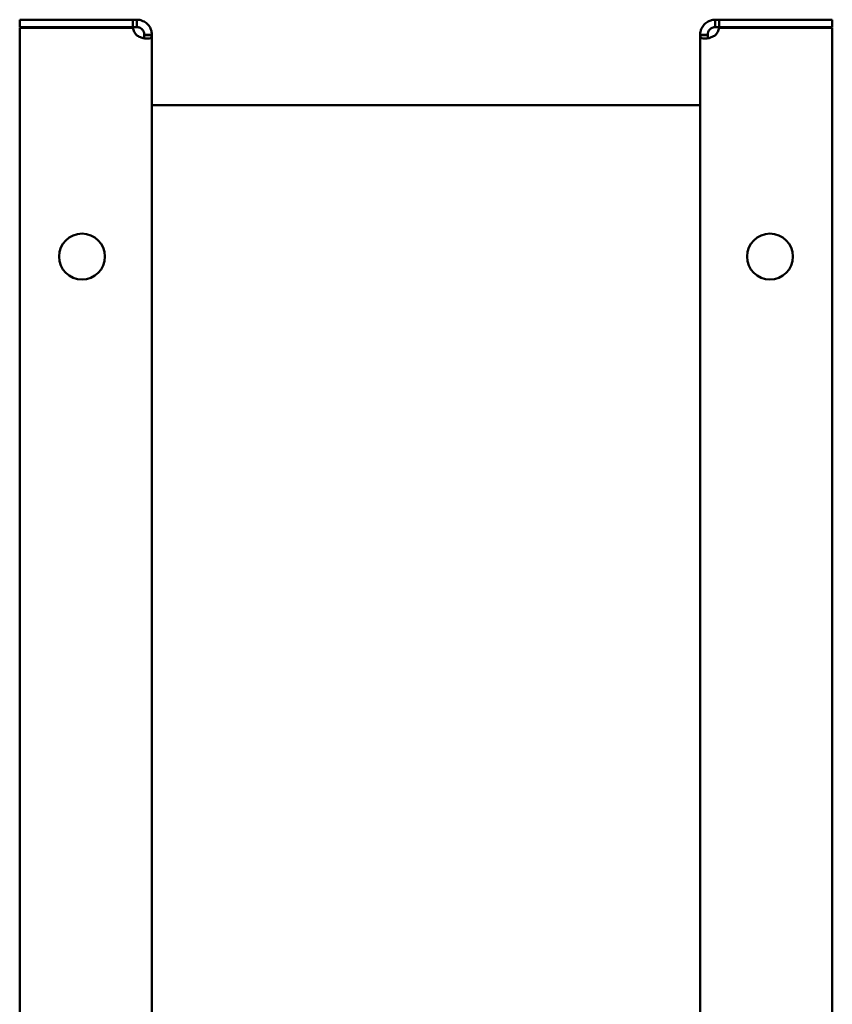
# Model space of a CAD drawing. Header units: millimetres. Extents: x 1101 to 1524, y 677 to 1180.
# Tile 4 of 4: x 1344 to 1507, y 982 to 1180. Entities that reach past the tile are written whole.
import ezdxf

# ---------------------------------------------------------------- set-up
doc = ezdxf.new("R2010")
doc.units = ezdxf.units.MM
doc.header["$LTSCALE"] = 6.25
doc.layers.add('Widoczne (ISO)', color=7, linetype='Continuous', lineweight=50)

msp = doc.modelspace()

# ---------------------------------------------------------------- linework, layer by layer
at = {"layer": 'Widoczne (ISO)'}
for p, q in [((1343.65, 1179.62), (1366.36, 1179.62)), ((1343.65, 1178.12), (1343.65, 1179.62)), ((1366.36, 1179.62), (1367.15, 1179.62)), ((1366.36, 1178.12), (1366.36, 1179.62)), ((1367.15, 1179.62), (1367.15, 1178.75)), ((1483.15, 1179.62), (1483.94, 1179.62)), ((1483.15, 1178.75), (1483.15, 1179.62)), ((1483.94, 1179.62), (1506.65, 1179.62)), ((1483.94, 1179.62), (1483.94, 1178.12)), ((1506.65, 1179.62), (1506.65, 1178.12)), ((1366.36, 1178.12), (1343.65, 1178.12)), ((1343.65, 1178.02), (1366.36, 1178.02)), ((1343.65, 678.22), (1343.65, 1178.02)), ((1367.15, 1178.12), (1366.36, 1178.12)), ((1367.15, 1178.75), (1367.15, 1178.12)), ((1483.15, 1178.12), (1483.15, 1178.75)), ((1483.94, 1178.12), (1483.15, 1178.12)), ((1506.65, 1178.12), (1483.94, 1178.12)), ((1483.94, 1178.02), (1506.65, 1178.02)), ((1506.65, 1178.02), (1506.65, 678.22)), ((1368.65, 1176.49), (1368.65, 1176.62)), ((1368.65, 1176.62), (1369.27, 1176.62)), ((1369.27, 1176.49), (1368.65, 1176.49)), ((1369.27, 1176.62), (1370.15, 1176.62)), ((1370.15, 1176.49), (1369.27, 1176.49)), ((1370.15, 1176.62), (1370.15, 1176.49)), ((1370.15, 1176.49), (1370.15, 679.76)), ((1480.15, 1176.49), (1480.15, 1176.62)), ((1480.15, 1176.62), (1481.03, 1176.62)), ((1480.15, 679.76), (1480.15, 1176.49)), ((1481.03, 1176.49), (1480.15, 1176.49)), ((1481.03, 1176.62), (1481.65, 1176.62)), ((1481.65, 1176.49), (1481.03, 1176.49)), ((1481.65, 1176.62), (1481.65, 1176.49)), ((1370.15, 1162.47), (1480.15, 1162.47))]:
    msp.add_line(p, q, dxfattribs=at)
for centre in [(1356.15, 1132.12), (1494.15, 1132.12)]:
    msp.add_circle(centre, 4.6, dxfattribs=at)
for centre, start, end in [((1368.85, 1178.32), 186.8104, 227.2669), ((1481.45, 1178.32), 312.7331, 353.1896)]:
    msp.add_arc(centre, 2.5, start, end, dxfattribs=at)
for points, knots in [([(1367.15, 1179.62), (1367.35, 1179.62), (1367.55, 1179.61), (1367.97, 1179.52), (1368.18, 1179.45), (1368.68, 1179.23), (1368.96, 1179.04), (1369.44, 1178.59), (1369.64, 1178.32), (1369.92, 1177.81), (1370.01, 1177.57), (1370.14, 1177.04), (1370.15, 1176.8), (1370.15, 1176.62)], [-0.3252887, -0.3252887, -0.3252887, -0.3252887, -0.2803339, -0.2803339, -0.2370064, -0.2370064, -0.174198, -0.174198, -0.1114273, -0.1114273, -0.0618046, -0.0618046, 0, 0, 0, 0]), ([(1480.15, 1176.62), (1480.15, 1176.83), (1480.17, 1177.03), (1480.26, 1177.45), (1480.32, 1177.66), (1480.55, 1178.15), (1480.73, 1178.43), (1481.19, 1178.92), (1481.45, 1179.12), (1481.97, 1179.39), (1482.2, 1179.48), (1482.74, 1179.61), (1482.98, 1179.62), (1483.15, 1179.62)], [0, 0, 0, 0, 0.0716493, 0.0716493, 0.140705, 0.140705, 0.2408095, 0.2408095, 0.340854, 0.340854, 0.419943, 0.419943, 0.5184476, 0.5184476, 0.5184476, 0.5184476]), ([(1368.65, 1176.62), (1368.65, 1176.67), (1368.65, 1176.71), (1368.64, 1176.8), (1368.64, 1176.84), (1368.61, 1176.96), (1368.59, 1177.05), (1368.53, 1177.21), (1368.51, 1177.27), (1368.42, 1177.43), (1368.35, 1177.53), (1368.18, 1177.72), (1368.09, 1177.8), (1367.88, 1177.94), (1367.77, 1177.99), (1367.62, 1178.05), (1367.58, 1178.06), (1367.47, 1178.09), (1367.4, 1178.1), (1367.31, 1178.12), (1367.27, 1178.12), (1367.21, 1178.12), (1367.18, 1178.12), (1367.15, 1178.12)], [0, 0, 0, 0, 0.020193, 0.020193, 0.039446, 0.039446, 0.0687914, 0.0687914, 0.0847965, 0.0847965, 0.1134253, 0.1134253, 0.1416341, 0.1416341, 0.1720975, 0.1720975, 0.1844661, 0.1844661, 0.2042292, 0.2042292, 0.2150714, 0.2150714, 0.2263058, 0.2263058, 0.2263058, 0.2263058]), ([(1483.15, 1178.12), (1483.11, 1178.12), (1483.07, 1178.12), (1482.98, 1178.12), (1482.93, 1178.11), (1482.82, 1178.09), (1482.73, 1178.07), (1482.56, 1178.01), (1482.5, 1177.98), (1482.34, 1177.89), (1482.24, 1177.83), (1482.06, 1177.66), (1481.98, 1177.57), (1481.84, 1177.36), (1481.78, 1177.25), (1481.72, 1177.1), (1481.71, 1177.05), (1481.68, 1176.94), (1481.67, 1176.88), (1481.66, 1176.78), (1481.65, 1176.75), (1481.65, 1176.69), (1481.65, 1176.65), (1481.65, 1176.62)], [-0.2988626, -0.2988626, -0.2988626, -0.2988626, -0.2721954, -0.2721954, -0.2467697, -0.2467697, -0.2080157, -0.2080157, -0.1868791, -0.1868791, -0.1490715, -0.1490715, -0.1118186, -0.1118186, -0.0715882, -0.0715882, -0.0552542, -0.0552542, -0.0291547, -0.0291547, -0.0148363, -0.0148363, 0, 0, 0, 0]), ([(1370.15, 1176.49), (1370.15, 1176.35), (1370.13, 1176.25), (1370.04, 1176.07), (1369.98, 1176), (1369.75, 1175.87), (1369.57, 1175.83), (1369.11, 1175.82), (1368.85, 1175.84), (1368.33, 1175.95), (1368.1, 1176.02), (1367.56, 1176.24), (1367.32, 1176.37), (1367.15, 1176.49)], [0, 0, 0, 0, 0.0716493, 0.0716493, 0.140705, 0.140705, 0.2408095, 0.2408095, 0.340854, 0.340854, 0.419943, 0.419943, 0.5184476, 0.5184476, 0.5184476, 0.5184476]), ([(1368.49, 1175.92), (1368.52, 1175.94), (1368.54, 1175.97), (1368.58, 1176.03), (1368.59, 1176.06), (1368.62, 1176.15), (1368.63, 1176.2), (1368.64, 1176.3), (1368.65, 1176.33), (1368.65, 1176.41), (1368.65, 1176.45), (1368.65, 1176.49)], [-0.09075074, -0.09075074, -0.09075074, -0.09075074, -0.07158825, -0.07158825, -0.05525416, -0.05525416, -0.02915473, -0.02915473, -0.01483631, -0.01483631, 0, 0, 0, 0]), ([(1483.15, 1176.49), (1482.95, 1176.35), (1482.75, 1176.25), (1482.33, 1176.07), (1482.12, 1176), (1481.62, 1175.87), (1481.34, 1175.83), (1480.86, 1175.82), (1480.66, 1175.84), (1480.38, 1175.95), (1480.29, 1176.02), (1480.16, 1176.24), (1480.15, 1176.37), (1480.15, 1176.49)], [-0.3252887, -0.3252887, -0.3252887, -0.3252887, -0.2803339, -0.2803339, -0.2370064, -0.2370064, -0.174198, -0.174198, -0.1114273, -0.1114273, -0.0618046, -0.0618046, 0, 0, 0, 0]), ([(1481.65, 1176.49), (1481.65, 1176.43), (1481.65, 1176.38), (1481.66, 1176.28), (1481.66, 1176.24), (1481.69, 1176.13), (1481.71, 1176.06), (1481.76, 1175.97), (1481.78, 1175.94), (1481.81, 1175.92)], [0, 0, 0, 0, 0.02019304, 0.02019304, 0.03944596, 0.03944596, 0.06879142, 0.06879142, 0.08180894, 0.08180894, 0.08180894, 0.08180894])]:
    msp.add_open_spline(points, degree=3, knots=knots, dxfattribs=at)

doc.saveas('drawing.dxf')
